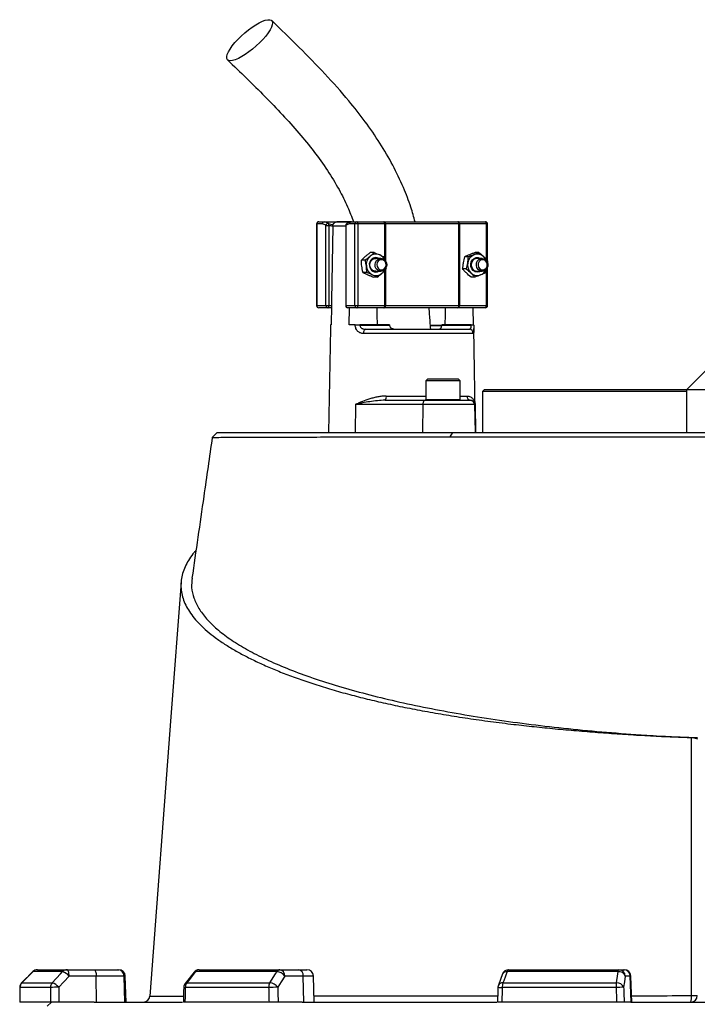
# Model space of a CAD drawing. Header units: millimetres. Extents: x 1138 to 2671, y 634 to 3411.
# Tile 8 of 10: x 1688 to 2003, y 2710 to 3168. Entities that reach past the tile are written whole.
import ezdxf

# ---------------------------------------------------------------- set-up
doc = ezdxf.new("R2010")
doc.units = ezdxf.units.MM

msp = doc.modelspace()

# ---------------------------------------------------------------- linework, layer by layer
at = {"color": 7, "linetype": 'Continuous', "lineweight": 25}
for p, q in [((1826.8, 3074.45), (1829.35, 3074.45)), ((1829.35, 3074.45), (1841.99, 3074.45)), ((1841.78, 3074.44), (1835.2, 3074.44)), ((1841.99, 3074.45), (1844.55, 3074.45)), ((1844.55, 3074.45), (1857.09, 3074.45)), ((1857.09, 3074.45), (1857.69, 3074.45)), ((1857.69, 3074.45), (1891.3, 3074.45)), ((1891.3, 3074.45), (1891.82, 3074.45)), ((1891.82, 3074.45), (1904.36, 3074.45)), ((1825.8, 3073.45), (1825.8, 3035.45)), ((1825.89, 3073.45), (1825.89, 3035.45)), ((1828.45, 3073.45), (1825.89, 3073.45)), ((1830.12, 3072.75), (1831.45, 3072.75)), ((1830.12, 3035.45), (1830.12, 3072.75)), ((1831.45, 3072.75), (1831.45, 3035.45)), ((1833.3, 3072.48), (1833.29, 3072.27)), ((1839.32, 3072.75), (1839.32, 3035.45)), ((1839.42, 3072.75), (1839.42, 3035.45)), ((1843.64, 3073.45), (1841.08, 3073.45)), ((1844.97, 3073.45), (1843.64, 3073.45)), ((1843.64, 3035.45), (1843.64, 3073.45)), ((1844.97, 3073.45), (1844.97, 3035.45)), ((1857.52, 3073.45), (1844.97, 3073.45)), ((1857.81, 3073.45), (1857.52, 3073.45)), ((1891.98, 3073.45), (1857.81, 3073.45)), ((1891.98, 3035.45), (1891.98, 3073.45)), ((1892.24, 3073.45), (1891.98, 3073.45)), ((1892.24, 3073.45), (1892.24, 3035.45)), ((1904.79, 3073.45), (1892.24, 3073.45)), ((1905.36, 3056.37), (1905.36, 3073.45)), ((1848.39, 3056.63), (1846.66, 3056.63)), ((1852.53, 3060.17), (1850.79, 3060.17)), ((1855.7, 3057.45), (1853.33, 3057.45)), ((1857.37, 3057.98), (1857.69, 3056.46)), ((1896.4, 3058.21), (1894.67, 3058.21)), ((1901.34, 3060.12), (1899.61, 3060.12)), ((1902.83, 3057.45), (1900.46, 3057.45)), ((1905.31, 3056.35), (1905.25, 3055.79)), ((1853.33, 3051.45), (1855.7, 3051.45)), ((1895.43, 3052.54), (1893.69, 3052.54)), ((1900.46, 3051.45), (1902.83, 3051.45)), ((1904.73, 3052.32), (1904.33, 3050.68)), ((1905.36, 3035.45), (1905.36, 3053.35)), ((1849.1, 3050.91), (1847.37, 3050.91)), ((1853.95, 3048.73), (1852.21, 3048.73)), ((1899.39, 3048.77), (1897.66, 3048.77)), ((1825.89, 3035.45), (1830.12, 3035.45)), ((1831.02, 3034.45), (1826.8, 3034.45)), ((1830.12, 3035.45), (1831.45, 3035.45)), ((1832.66, 3034.45), (1831.02, 3034.45)), ((1831.45, 3035.45), (1832.68, 3035.45)), ((1832.68, 3035.45), (1832.53, 3026.45)), ((1839.42, 3035.45), (1843.64, 3035.45)), ((1844.55, 3034.45), (1840.32, 3034.45)), ((1840.98, 3026.45), (1841.12, 3034.45)), ((1843.64, 3035.45), (1844.97, 3035.45)), ((1857.09, 3034.45), (1844.55, 3034.45)), ((1844.97, 3035.45), (1857.52, 3035.45)), ((1857.69, 3034.45), (1857.09, 3034.45)), ((1857.52, 3035.45), (1857.81, 3035.45)), ((1891.3, 3034.45), (1857.69, 3034.45)), ((1857.81, 3035.45), (1891.98, 3035.45)), ((1891.82, 3034.45), (1891.3, 3034.45)), ((1904.36, 3034.45), (1891.82, 3034.45)), ((1891.98, 3035.45), (1892.24, 3035.45)), ((1892.24, 3035.45), (1904.79, 3035.45)), ((1898.5, 3034.45), (1898.63, 3026.45)), ((1832.21, 3024.8), (1831.37, 2976.45)), ((1832.25, 3026.45), (1832.25, 3026.41)), ((1832.53, 3026.45), (1832.25, 3026.45)), ((1843.79, 3026.45), (1840.98, 3026.45)), ((1843.79, 3026.41), (1843.79, 3026.45)), ((1845.94, 3026.45), (1845.94, 3026.41)), ((1859.65, 3026.45), (1845.94, 3026.45)), ((1845.94, 3026.41), (1859.65, 3026.41)), ((1848.67, 3024.45), (1896.73, 3024.45)), ((1859.65, 3026.45), (1859.65, 3026.41)), ((1869.36, 3024.57), (1869.36, 3024.45)), ((1871.99, 3024.45), (1871.99, 3024.57)), ((1876.61, 3024.45), (1876.61, 3024.57)), ((1876.72, 3024.57), (1876.72, 3024.45)), ((1884, 3026.08), (1878.89, 3026.08)), ((1879.33, 3024.45), (1879.33, 3024.57)), ((1880.01, 3024.57), (1880.01, 3024.45)), ((1881.52, 3024.57), (1881.52, 3024.45)), ((1882.18, 3024.45), (1882.18, 3024.57)), ((1884.05, 3026.41), (1884.05, 3026.45)), ((1897.76, 3026.45), (1884.05, 3026.45)), ((1884.05, 3026.41), (1897.76, 3026.41)), ((1884.24, 3024.45), (1884.24, 3024.57)), ((1897.76, 3026.41), (1897.76, 3026.45)), ((1898.92, 3026.41), (1898.92, 3026.45)), ((1899.79, 2976.45), (1898.95, 3024.8)), ((1898.71, 3022.48), (1847.59, 3022.48)), ((2007.96, 3006.35), (1998.06, 2996.45)), ((1877.6, 3001.45), (1876.6, 3000.45)), ((1877.6, 3001.45), (1891.6, 3001.45)), ((1892.6, 3000.45), (1891.6, 3001.45)), ((1876.6, 3000.45), (1876.6, 2991.85)), ((1892.6, 3000.45), (1876.6, 3000.45)), ((1892.6, 2991.85), (1892.6, 3000.45)), ((1903.96, 2996.45), (1902.96, 2995.45)), ((1903.96, 2996.45), (1997.96, 2996.45)), ((1997.96, 2996.45), (1997.96, 2976.45)), ((1997.96, 2996.45), (2017.96, 2996.45)), ((1902.96, 2995.45), (1902.96, 2976.45)), ((1997.96, 2995.45), (1902.96, 2995.45)), ((1843.91, 2989.48), (1843.76, 2976.45)), ((1875.22, 2989.48), (1843.91, 2989.48)), ((1857.76, 2991.45), (1876.5, 2991.45)), ((1875.22, 2989.48), (1875.08, 2976.45)), ((1899.3, 2989.48), (1875.22, 2989.48)), ((1876.5, 2991.45), (1897.3, 2991.45)), ((1897.3, 2991.45), (1897.46, 2991.45)), ((1899.3, 2989.48), (1899.53, 2976.45)), ((1899.56, 2989.48), (1899.3, 2989.48)), ((1899.56, 2989.48), (1899.79, 2976.45)), ((1779.54, 2976.45), (1777.21, 2974.12)), ((1779.54, 2976.45), (1889.18, 2976.45)), ((1887.98, 2974.4), (1889.18, 2976.45)), ((1889.18, 2976.45), (2013.24, 2976.45)), ((2002.96, 2834.47), (2003.02, 2834.47)), ((1695.85, 2726.45), (1709.59, 2726.45)), ((1709.59, 2726.45), (1722.21, 2726.45)), ((1722.21, 2726.45), (1733.23, 2726.45)), ((1733.23, 2726.45), (1733.75, 2726.45)), ((1771.1, 2726.45), (1808.64, 2726.45)), ((1808.64, 2726.45), (1817.28, 2726.45)), ((1817.28, 2726.45), (1821.28, 2726.45)), ((1915.17, 2726.45), (1966.46, 2726.45)), ((1966.46, 2726.45), (1968.79, 2726.45)), ((1968.79, 2726.45), (1969.05, 2726.45)), ((1693.72, 2725.56), (1688.53, 2720.31)), ((1707.59, 2725.57), (1693.76, 2725.57)), ((1723.24, 2723.55), (1710.62, 2723.55)), ((1723.38, 2711.45), (1723.24, 2723.55)), ((1736.18, 2723.55), (1723.24, 2723.55)), ((1736.6, 2711.45), (1736.18, 2723.55)), ((1737.17, 2711.45), (1736.75, 2723.55)), ((1768.74, 2725.3), (1764.61, 2720.06)), ((1807.27, 2725.57), (1769.48, 2725.57)), ((1819.57, 2723.55), (1810.94, 2723.55)), ((1819.9, 2711.45), (1819.57, 2723.55)), ((1824.7, 2711.45), (1824.28, 2723.55)), ((1912.36, 2724.5), (1910.39, 2719.25)), ((1966.07, 2725.57), (1914.46, 2725.57)), ((1971.74, 2723.55), (1969.41, 2723.55)), ((1972.16, 2711.45), (1971.74, 2723.55)), ((1972.47, 2711.45), (1972.05, 2723.55)), ((1701.9, 2718.2), (1687.7, 2718.2)), ((1688.57, 2720.32), (1702.73, 2720.32)), ((1803.47, 2718.2), (1764.68, 2718.2)), ((1765.35, 2720.32), (1804.04, 2720.32)), ((1965.18, 2718.2), (1912.2, 2718.2)), ((1912.49, 2720.32), (1965.34, 2720.32)), ((1748.23, 2714.22), (1748.23, 2714.22)), ((1701.98, 2711.45), (1687.66, 2711.45)), ((1702.46, 2711.45), (1700.46, 2709.45)), ((1722.27, 2711.45), (1705.83, 2711.45)), ((1722.27, 2711.45), (1763.4, 2711.45)), ((1803.65, 2711.45), (1764.52, 2711.45)), ((1819.13, 2711.45), (1807.89, 2711.45)), ((1819.13, 2711.45), (1909.66, 2711.45)), ((1965.42, 2711.45), (1911.97, 2711.45)), ((1971.95, 2711.45), (1968.92, 2711.45)), ((1971.95, 2711.45), (2083.97, 2711.45))]:
    msp.add_line(p, q, dxfattribs=at)
at = {"color": 1, "linetype": 'Continuous', "lineweight": 25}
for p, q in [((1825.89, 3073.45), (1825.8, 3073.45)), ((1831.34, 3073.67), (1833.41, 3073.06)), ((1839.32, 3072.48), (1833.3, 3072.48)), ((1839.32, 3072.75), (1839.42, 3072.75)), ((1857.52, 3058), (1857.52, 3073.45)), ((1857.81, 3073.45), (1857.81, 3056.34)), ((1904.79, 3056.9), (1904.79, 3073.45)), ((1905.36, 3073.45), (1904.79, 3073.45)), ((1857.52, 3035.45), (1857.52, 3051.73)), ((1857.81, 3052.01), (1857.81, 3035.45)), ((1904.79, 3035.45), (1904.79, 3052.36)), ((1825.8, 3035.45), (1825.89, 3035.45)), ((1839.32, 3035.45), (1839.42, 3035.45)), ((1904.79, 3035.45), (1905.36, 3035.45)), ((1878.87, 3026.41), (1884.21, 3026.41)), ((1858.2, 2993.41), (1876.6, 2993.41)), ((1876.6, 2991.85), (1892.6, 2991.85)), ((1892.6, 2993.41), (1895.68, 2993.41)), ((1693.72, 2725.56), (1693.76, 2725.57)), ((1736.75, 2723.55), (1736.18, 2723.55)), ((1824.28, 2723.55), (1819.57, 2723.55)), ((1972.05, 2723.55), (1971.74, 2723.55)), ((1687.65, 2718.22), (1687.7, 2718.2)), ((1688.52, 2720.32), (1688.57, 2720.32))]:
    msp.add_line(p, q, dxfattribs=at)
at = {"color": 7, "linetype": 'Continuous', "lineweight": 25, "flags": 128}
for points in [[(1785.66, 3149.39), (1784.85, 3149.51), (1784.28, 3149.88), (1783.99, 3150.49), (1783.97, 3151.31), (1784.22, 3152.33), (1784.74, 3153.52), (1785.52, 3154.86), (1786.54, 3156.3), (1787.76, 3157.81), (1789.16, 3159.34), (1790.71, 3160.87), (1792.35, 3162.35), (1794.05, 3163.74), (1795.77, 3165.01), (1797.45, 3166.12), (1799.07, 3167.05), (1800.56, 3167.76), (1801.91, 3168.25), (1803.06, 3168.5), (1804, 3168.5), (1804.69, 3168.25), (1805.12, 3167.76), (1805.28, 3167.05), (1805.16, 3166.12), (1804.77, 3165.01), (1804.12, 3163.74), (1803.22, 3162.35), (1802.09, 3160.87), (1800.78, 3159.34), (1799.3, 3157.81), (1797.7, 3156.3), (1796.02, 3154.86), (1794.31, 3153.52), (1792.6, 3152.33), (1790.95, 3151.31), (1789.39, 3150.49), (1787.96, 3149.88), (1786.71, 3149.51), (1785.66, 3149.39)], [(1844.97, 3073.45), (1844.96, 3073.64), (1844.94, 3073.83), (1844.9, 3074), (1844.85, 3074.15), (1844.78, 3074.28), (1844.71, 3074.37), (1844.63, 3074.43), (1844.55, 3074.45)], [(1857.52, 3073.45), (1857.51, 3073.64), (1857.48, 3073.83), (1857.44, 3074), (1857.39, 3074.15), (1857.33, 3074.28), (1857.26, 3074.37), (1857.18, 3074.43), (1857.09, 3074.45)], [(1892.24, 3073.45), (1892.23, 3073.64), (1892.21, 3073.83), (1892.17, 3074), (1892.12, 3074.15), (1892.05, 3074.28), (1891.98, 3074.37), (1891.9, 3074.43), (1891.82, 3074.45)], [(1904.79, 3073.45), (1904.78, 3073.64), (1904.75, 3073.83), (1904.72, 3074), (1904.66, 3074.15), (1904.6, 3074.28), (1904.53, 3074.37), (1904.45, 3074.43), (1904.36, 3074.45)], [(1833.29, 3072.27), (1832.72, 3038.06), (1832.68, 3035.45)], [(1853.33, 3051.45), (1852.86, 3051.49), (1851.97, 3051.85), (1851.25, 3052.52), (1850.78, 3053.42), (1850.61, 3054.45), (1850.78, 3055.47), (1851.25, 3056.37), (1851.97, 3057.04), (1852.86, 3057.4), (1853.33, 3057.45)], [(1852.99, 3054.56), (1853.19, 3055.58), (1853.69, 3056.46), (1854.44, 3057.1), (1855.34, 3057.42), (1856.28, 3057.38), (1857.16, 3056.98), (1857.85, 3056.28), (1858.29, 3055.36), (1858.42, 3054.33), (1858.22, 3053.31), (1857.72, 3052.43), (1856.97, 3051.79), (1856.07, 3051.47), (1855.13, 3051.51), (1854.25, 3051.91), (1853.55, 3052.61), (1853.11, 3053.53), (1852.99, 3054.56)], [(1853.8, 3054.54), (1853.93, 3053.62), (1854.37, 3052.83), (1855.06, 3052.28), (1855.88, 3052.06), (1856.71, 3052.21), (1857.43, 3052.69), (1857.93, 3053.45), (1858.12, 3054.35), (1857.99, 3055.27), (1857.55, 3056.07), (1856.87, 3056.61), (1856.05, 3056.83), (1855.22, 3056.69), (1854.5, 3056.2), (1854, 3055.45), (1853.8, 3054.54)], [(1902, 3051.45), (1901.57, 3051.24), (1900.57, 3051.05), (1899.57, 3051.23), (1898.68, 3051.75), (1897.99, 3052.57), (1897.58, 3053.59), (1897.49, 3054.71), (1897.73, 3055.79), (1898.28, 3056.73), (1899.08, 3057.42), (1900.03, 3057.79), (1901.05, 3057.8), (1902, 3057.45)], [(1900.46, 3057.45), (1899.99, 3057.4), (1899.1, 3057.04), (1898.38, 3056.37), (1897.9, 3055.47), (1897.74, 3054.45), (1897.9, 3053.42), (1898.38, 3052.52), (1899.1, 3051.85), (1899.99, 3051.49), (1900.46, 3051.45)], [(1900.13, 3054.14), (1900.2, 3055.18), (1900.58, 3056.13), (1901.24, 3056.88), (1902.09, 3057.33), (1903.03, 3057.44), (1903.94, 3057.18), (1904.73, 3056.6), (1905.28, 3055.75), (1905.54, 3054.75), (1905.47, 3053.71), (1905.08, 3052.76), (1904.42, 3052.01), (1903.57, 3051.56), (1902.64, 3051.45), (1901.72, 3051.71), (1900.94, 3052.29), (1900.39, 3053.14), (1900.13, 3054.14)], [(1900.94, 3054.2), (1901.19, 3053.31), (1901.73, 3052.6), (1902.47, 3052.16), (1903.31, 3052.07), (1904.12, 3052.35), (1904.77, 3052.94), (1905.16, 3053.76), (1905.24, 3054.69), (1904.99, 3055.58), (1904.46, 3056.3), (1903.71, 3056.73), (1902.87, 3056.82), (1902.06, 3056.55), (1901.41, 3055.95), (1901.02, 3055.13), (1900.94, 3054.2)], [(1831.02, 3034.45), (1831.11, 3034.47), (1831.19, 3034.52), (1831.26, 3034.61), (1831.32, 3034.74), (1831.38, 3034.89), (1831.41, 3035.06), (1831.44, 3035.25), (1831.45, 3035.45)], [(1844.55, 3034.45), (1844.63, 3034.47), (1844.71, 3034.52), (1844.78, 3034.61), (1844.85, 3034.74), (1844.9, 3034.89), (1844.94, 3035.06), (1844.96, 3035.25), (1844.97, 3035.45)], [(1854.07, 3026.45), (1853.99, 3031.21), (1853.93, 3034.45)], [(1857.09, 3034.45), (1857.18, 3034.47), (1857.26, 3034.52), (1857.33, 3034.61), (1857.39, 3034.74), (1857.44, 3034.89), (1857.48, 3035.06), (1857.51, 3035.25), (1857.52, 3035.45)], [(1885.69, 3034.45), (1885.63, 3031.21), (1885.54, 3026.45)], [(1891.82, 3034.45), (1891.9, 3034.47), (1891.98, 3034.52), (1892.05, 3034.61), (1892.12, 3034.74), (1892.17, 3034.89), (1892.21, 3035.06), (1892.23, 3035.25), (1892.24, 3035.45)], [(1904.36, 3034.45), (1904.45, 3034.47), (1904.53, 3034.52), (1904.6, 3034.61), (1904.66, 3034.74), (1904.72, 3034.89), (1904.75, 3035.06), (1904.78, 3035.25), (1904.79, 3035.45)], [(1848.67, 3024.45), (1848.46, 3024.41), (1848.26, 3024.3), (1848.08, 3024.12), (1847.91, 3023.87), (1847.78, 3023.58), (1847.68, 3023.24), (1847.62, 3022.87), (1847.59, 3022.48)], [(1876.5, 2991.45), (1876.25, 2991.41), (1876.01, 2991.3), (1875.79, 2991.12), (1875.6, 2990.87), (1875.44, 2990.58), (1875.32, 2990.24), (1875.25, 2989.87), (1875.22, 2989.48)], [(1762.7, 2906.8), (1757.97, 2844.09), (1748.17, 2714.23)], [(1710.62, 2723.55), (1710.59, 2724.12), (1710.53, 2724.67), (1710.43, 2725.17), (1710.31, 2725.6), (1710.15, 2725.96), (1709.98, 2726.23), (1709.79, 2726.39), (1709.59, 2726.45)], [(1722.21, 2726.45), (1722.41, 2726.39), (1722.6, 2726.23), (1722.77, 2725.96), (1722.93, 2725.6), (1723.06, 2725.17), (1723.15, 2724.67), (1723.21, 2724.12), (1723.24, 2723.55)], [(1966.07, 2725.57), (1966.11, 2725.77), (1966.16, 2725.94), (1966.2, 2726.09), (1966.25, 2726.22), (1966.3, 2726.32), (1966.35, 2726.39), (1966.41, 2726.43), (1966.46, 2726.45)], [(1693.76, 2725.57), (1689.56, 2721.33), (1688.57, 2720.32)], [(1702.73, 2720.32), (1706.66, 2724.57), (1707.59, 2725.57)], [(1710.62, 2723.55), (1708.13, 2720.87), (1705.75, 2718.31)], [(1769.48, 2725.57), (1766.14, 2721.33), (1765.35, 2720.32)], [(1804.04, 2720.32), (1806.65, 2724.57), (1807.27, 2725.57)], [(1810.94, 2723.55), (1809.29, 2720.87), (1807.71, 2718.31)], [(1914.46, 2725.57), (1912.87, 2721.33), (1912.49, 2720.32)], [(1965.34, 2720.32), (1965.93, 2724.57), (1966.07, 2725.57)], [(1969.41, 2723.55), (1969.04, 2720.87), (1968.68, 2718.31)], [(1687.65, 2718.22), (1687.64, 2716.5), (1687.61, 2711.32)], [(1763.96, 2718.27), (1763.92, 2716.55), (1763.8, 2711.37)], [(1910.2, 2718.3), (1910.15, 2716.58), (1909.98, 2711.4)]]:
    msp.add_lwpolyline(points, dxfattribs=at)
at = {"color": 7, "linetype": 'Continuous', "lineweight": 25}
for centre, radius, start, end in [((1826.8, 3073.45), 1, 90, 180), ((1826.85, 3073.49), 0.957, 92.9521, 182.6753), ((1829.4, 3073.49), 0.957, 92.9521, 182.6753), ((1842.04, 3073.49), 0.957, 92.9521, 182.6753), ((1844.6, 3073.49), 0.957, 92.9521, 182.6753), ((1855.72, 3073.69), 2.1, 353.2811, 21.0059), ((1891.11, 3073.58), 0.888, 351.2804, 77.1075), ((1904.36, 3073.45), 1, 0, 90), ((1831.19, 3072.59), 1.09, 82.4634, 171.7428), ((1830.34, 3073.08), 1.16, 343.119, 30.4631), ((1840.32, 3072.75), 1, 130.9851, 180), ((1854.14, 3054.47), 5.25, 131.6721, 187.7396), ((1853.43, 3054.68), 3.12, 62.4403, 192.7787), ((1853.42, 3055.25), 4.2, 65.8532, 131.344), ((1853.13, 3054.77), 4.75, 24.5341, 64.9945), ((1900.93, 3054.66), 4.88, 112.5541, 171.5111), ((1900.56, 3055.23), 4.22, 45.5497, 110.8316), ((1900.08, 3054.65), 4.96, 24.9446, 46.2667), ((1853.86, 3054.28), 4.95, 185.8974, 244.324), ((1853.44, 3054.15), 3.06, 183.0945, 297.9649), ((1852.97, 3054.23), 4.94, 310.8682, 335.0659), ((1901.31, 3054.43), 5.3, 169.7112, 225.4509), ((1900.3, 3054.09), 4.7, 291.9113, 335.6144), ((1853.43, 3053.65), 4.2, 245.8532, 311.344), ((1900.55, 3053.67), 4.22, 225.5497, 290.8316), ((1826.8, 3035.45), 1, 180, 270), ((1826.85, 3035.4), 0.957, 177.3247, 267.0479), ((1831.07, 3035.4), 0.957, 177.3247, 267.0479), ((1840.32, 3035.45), 1, 180, 270), ((1840.37, 3035.4), 0.957, 177.3247, 267.0479), ((1844.6, 3035.4), 0.957, 177.3247, 267.0479), ((1855.72, 3035.2), 2.1, 338.9941, 6.7189), ((1891.11, 3035.31), 0.888, 282.8925, 8.7196), ((1904.36, 3035.45), 1, 270, 0), ((1844.87, 2941), 85.42, 89.2782, 90.7218), ((1896.72, 3022.45), 1.99, 0.7545, 89.7637), ((1898.34, 3006.4), 20.02, 88.348, 91.652), ((1855.63, 2992.95), 2.61, 324.8587, 10.1607), ((1877, 2991.85), 0.4, 180, 270), ((1892.2, 2991.85), 0.4, 270, 0), ((1897.57, 2993.34), 1.89, 177.7132, 266.4652), ((1897.3, 2989.45), 2, 0.9994, 89.9994), ((1695.85, 2723.45), 3, 90, 135.2531), ((1695.85, 2723.52), 2.93, 90.0856, 135.6015), ((1709.61, 2723.7), 2.75, 90.3196, 137.1257), ((1733.21, 2723.47), 2.98, 1.5759, 89.6077), ((1733.75, 2723.45), 3, 2, 90), ((1771.1, 2723.45), 3, 90, 141.7354), ((1771.17, 2724.39), 2.05, 92.0057, 145.1448), ((1808.76, 2724.75), 1.7, 93.8855, 151.1824), ((1808.26, 2723.78), 2.69, 355.0821, 81.7652), ((1816.89, 2723.78), 2.69, 355.0821, 81.7652), ((1821.28, 2723.45), 3, 2, 90), ((1915.17, 2723.45), 3, 90, 159.4465), ((1915.51, 2725.44), 1.06, 108.9767, 173.2704), ((1966.44, 2723.47), 2.98, 1.5447, 89.5785), ((1968.77, 2723.47), 2.98, 1.5447, 89.5785), ((1969.05, 2723.45), 3, 2, 90), ((1705.93, 2719.8), 6, 38.6888, 73.9318), ((1807.06, 2720.84), 4.73, 34.9344, 87.5441), ((1966.42, 2722.37), 3.21, 21.4807, 96.2571), ((1690.65, 2718.2), 3, 135.2539, 179.637), ((1690.73, 2718.21), 3.03, 135.5932, 180.0808), ((1704.99, 2718.22), 3.09, 137.0857, 180.2687), ((1705.29, 2664.27), 54.04, 89.5133, 93.6001), ((1701.06, 2714.55), 6.01, 38.6968, 73.9156), ((1766.96, 2718.2), 3, 141.7362, 178.702), ((1768.2, 2718.26), 3.53, 144.1248, 180.8866), ((1807.42, 2718.28), 3.95, 148.826, 181.088), ((1808.26, 2610.05), 108.26, 90.2902, 92.5367), ((1803.83, 2715.6), 4.73, 34.9374, 87.527), ((1913.2, 2718.2), 3, 159.447, 178.1151), ((1919.17, 2718.32), 6.97, 163.2735, 180.9463), ((1977.71, 2718.33), 12.53, 170.8308, 180.5735), ((1972.96, 2516.84), 201.52, 91.2176, 92.2123), ((1965.69, 2717.13), 3.21, 21.4781, 96.2386), ((1745.18, 2714.45), 3, 270.0991, 355.9129), ((1999.96, 2714.45), 3, 270, 0), ((1990.87, 2713.69), 9.36, 346.1478, 4.504), ((2000.86, 2797.12), 82.7, 269.5477, 271.4577)]:
    msp.add_arc(centre, radius, start, end, dxfattribs=at)
at = {"color": 1, "linetype": 'Continuous', "lineweight": 25}
for centre, radius, start, end in [((1840.22, 3072.9), 0.817, 133.5963, 190.8042), ((1769.36, 2724.72), 0.855, 82.127, 137.0045), ((1914.16, 2723.55), 2.04, 81.585, 152.4073), ((1764.62, 2721.41), 3.21, 258.1376, 271.0251), ((1765.23, 2719.48), 0.855, 82.1667, 136.9647), ((1913.11, 2756.77), 38.57, 265.6846, 268.6513), ((1912.2, 2718.31), 2.04, 81.6182, 152.3145)]:
    msp.add_arc(centre, radius, start, end, dxfattribs=at)
at = {"color": 7, "linetype": 'Continuous', "lineweight": 25}
for centre, major_axis, ratio, start_param, end_param in [((2027.96, 2640.48), (60.15, 9822.23), 0.03469, 1.563096, 1.563784), ((2027.96, 2640.48), (-118.47, 9822.23), 0.033097, 1.562485, 1.563173), ((2028.99, 2640.59), (-117.44, 9822.23), 0.03281, 1.562491, 1.56319), ((2027.96, 2640.48), (222.57, 9822.23), 0.026971, 1.563495, 1.564183), ((2027.96, 2640.48), (-265.19, 9822.23), 0.022626, 1.562273, 1.562961), ((2030.26, 2640.59), (-262.89, 9822.23), 0.022431, 1.562283, 1.562982), ((2027.96, 2640.48), (325.18, 9822.23), 0.012035, 1.563282, 1.56397), ((2027.96, 2640.48), (-340.76, 9822.23), 0.00611, 1.562672, 1.56336), ((2030.91, 2640.59), (-337.8, 9822.23), 0.006057, 1.562675, 1.563374)]:
    msp.add_ellipse(centre, major_axis=major_axis, ratio=ratio, start_param=start_param, end_param=end_param, dxfattribs=at)
for points, knots in [([(1871.64, 3074.45), (1871.01, 3076.71), (1869.51, 3082.14), (1866.08, 3090.99), (1861.29, 3100.99), (1855.3, 3111.23), (1848.43, 3121.21), (1839.91, 3132), (1829.6, 3143.49), (1817.52, 3155.83), (1809.14, 3163.96), (1804.88, 3168.1)], [0, 0, 0, 0, 0.0589485, 0.1411097, 0.2386574, 0.3398725, 0.44357, 0.5495984, 0.6948046, 0.8445569, 1, 1, 1, 1]), ([(1784.34, 3149.82), (1787.29, 3146.96), (1793.13, 3141.32), (1801.69, 3132.85), (1809.86, 3124.39), (1817.51, 3115.89), (1824.53, 3107.29), (1830.83, 3098.55), (1836.06, 3089.96), (1840.14, 3081.96), (1842.07, 3076.8), (1842.94, 3074.45)], [0, 0, 0, 0, 0.129604, 0.256426, 0.379868, 0.499476, 0.61491, 0.726074, 0.833202, 0.924146, 1, 1, 1, 1]), ([(1829.35, 3074.45), (1829.69, 3074.45), (1830.03, 3074.38), (1830.69, 3074.12), (1831.02, 3073.93), (1831.34, 3073.67)], [0, 0, 0, 0, 0.5, 0.5, 1, 1, 1, 1]), ([(1833.3, 3072.48), (1833.3, 3072.61), (1833.31, 3072.75), (1833.37, 3073.01), (1833.41, 3073.14), (1833.57, 3073.51), (1833.72, 3073.73), (1833.99, 3073.99), (1834.09, 3074.07), (1834.3, 3074.21), (1834.41, 3074.27), (1834.76, 3074.41), (1835, 3074.45), (1835.25, 3074.44)], [0, 0, 0, 0, 0.125, 0.125, 0.25, 0.25, 0.5, 0.5, 0.625, 0.625, 0.75, 0.75, 1, 1, 1, 1]), ([(1841.98, 3074.44), (1841.94, 3074.44), (1841.57, 3074.46), (1840.89, 3074.27), (1840.16, 3073.93), (1839.79, 3073.58), (1839.68, 3073.47)], [0, 0, 0, 0, 0.050093, 0.43798, 0.830713, 1, 1, 1, 1]), ([(1830.12, 3072.75), (1829.85, 3072.98), (1829.57, 3073.15), (1829.02, 3073.39), (1828.73, 3073.45), (1828.45, 3073.45)], [0, 0, 0, 0, 0.5, 0.5, 1, 1, 1, 1]), ([(1841.08, 3073.45), (1840.8, 3073.45), (1840.52, 3073.39), (1839.96, 3073.15), (1839.68, 3072.98), (1839.42, 3072.75)], [0, 0, 0, 0, 0.5, 0.5, 1, 1, 1, 1]), ([(1846.82, 3053.77), (1846.76, 3054.25), (1846.72, 3054.74), (1846.67, 3055.7), (1846.66, 3056.16), (1846.66, 3056.63)], [0, 0, 0, 0, 0.5, 0.5, 1, 1, 1, 1]), ([(1850.65, 3058.4), (1850.47, 3058.25), (1850.29, 3058.1), (1849.93, 3057.8), (1849.74, 3057.65), (1849.18, 3057.21), (1848.79, 3056.92), (1848.39, 3056.63)], [0, 0, 0, 0, 0.25, 0.25, 0.5, 0.5, 1, 1, 1, 1]), ([(1848.94, 3053.77), (1848.88, 3054.25), (1848.8, 3054.74), (1848.61, 3055.7), (1848.51, 3056.16), (1848.39, 3056.63)], [0, 0, 0, 0, 0.5, 0.5, 1, 1, 1, 1]), ([(1848.54, 3058.4), (1848.71, 3058.55), (1848.89, 3058.7), (1849.26, 3059), (1849.44, 3059.14), (1850.01, 3059.59), (1850.4, 3059.88), (1850.79, 3060.17)], [0, 0, 0, 0, 0.25, 0.25, 0.5, 0.5, 1, 1, 1, 1]), ([(1855.14, 3059.08), (1855.35, 3058.98), (1855.55, 3058.89), (1855.94, 3058.71), (1856.13, 3058.61), (1856.68, 3058.34), (1857.04, 3058.16), (1857.37, 3057.98)], [0, 0, 0, 0, 0.25, 0.25, 0.5, 0.5, 1, 1, 1, 1]), ([(1896.95, 3059.17), (1896.53, 3059), (1896.12, 3058.84), (1895.37, 3058.52), (1895.01, 3058.37), (1894.67, 3058.21)], [0, 0, 0, 0, 0.5, 0.5, 1, 1, 1, 1]), ([(1896.1, 3055.38), (1896.14, 3055.62), (1896.18, 3055.86), (1896.25, 3056.34), (1896.27, 3056.58), (1896.35, 3057.28), (1896.38, 3057.75), (1896.4, 3058.21)], [0, 0, 0, 0, 0.25, 0.25, 0.5, 0.5, 1, 1, 1, 1]), ([(1899.06, 3059.17), (1898.64, 3059), (1898.2, 3058.84), (1897.31, 3058.52), (1896.86, 3058.37), (1896.4, 3058.21)], [0, 0, 0, 0, 0.5, 0.5, 1, 1, 1, 1]), ([(1899.61, 3060.12), (1899.15, 3059.96), (1898.69, 3059.8), (1897.8, 3059.49), (1897.36, 3059.33), (1896.95, 3059.17)], [0, 0, 0, 0, 0.5, 0.5, 1, 1, 1, 1]), ([(1901.34, 3060.12), (1901, 3059.96), (1900.63, 3059.8), (1899.87, 3059.49), (1899.48, 3059.33), (1899.06, 3059.17)], [0, 0, 0, 0, 0.5, 0.5, 1, 1, 1, 1]), ([(1903.51, 3058.24), (1903.34, 3058.39), (1903.17, 3058.56), (1902.82, 3058.87), (1902.64, 3059.03), (1902.1, 3059.5), (1901.72, 3059.81), (1901.34, 3060.12)], [0, 0, 0, 0, 0.25, 0.25, 0.5, 0.5, 1, 1, 1, 1]), ([(1847.37, 3050.91), (1847.25, 3051.37), (1847.15, 3051.85), (1846.96, 3052.8), (1846.88, 3053.28), (1846.82, 3053.77)], [0, 0, 0, 0, 0.5, 0.5, 1, 1, 1, 1]), ([(1849.1, 3050.91), (1849.1, 3051.37), (1849.09, 3051.85), (1849.04, 3052.8), (1849, 3053.28), (1848.94, 3053.77)], [0, 0, 0, 0, 0.5, 0.5, 1, 1, 1, 1]), ([(1856.21, 3050.5), (1856.38, 3050.65), (1856.55, 3050.8), (1856.88, 3051.09), (1857.04, 3051.24), (1857.51, 3051.69), (1857.8, 3051.98), (1858.08, 3052.26)], [0, 0, 0, 0, 0.25, 0.25, 0.5, 0.5, 1, 1, 1, 1]), ([(1858.07, 3052.98), (1858.07, 3052.95), (1858.09, 3052.71), (1858.09, 3052.47), (1858.08, 3052.26)], [0, 0, 0, 0, 0.106367, 1, 1, 1, 1]), ([(1893.99, 3055.38), (1893.95, 3055.14), (1893.91, 3054.89), (1893.85, 3054.42), (1893.82, 3054.18), (1893.75, 3053.47), (1893.71, 3053), (1893.69, 3052.54)], [0, 0, 0, 0, 0.25, 0.25, 0.5, 0.5, 1, 1, 1, 1]), ([(1895.49, 3050.66), (1895.32, 3050.82), (1895.15, 3050.98), (1894.84, 3051.3), (1894.68, 3051.45), (1894.24, 3051.92), (1893.96, 3052.23), (1893.69, 3052.54)], [0, 0, 0, 0, 0.25, 0.25, 0.5, 0.5, 1, 1, 1, 1]), ([(1851.72, 3049.82), (1851.51, 3049.91), (1851.3, 3050), (1850.87, 3050.19), (1850.66, 3050.28), (1850, 3050.55), (1849.56, 3050.73), (1849.1, 3050.91)], [0, 0, 0, 0, 0.25, 0.25, 0.5, 0.5, 1, 1, 1, 1]), ([(1849.6, 3049.82), (1849.81, 3049.72), (1850.02, 3049.63), (1850.44, 3049.45), (1850.66, 3049.36), (1851.31, 3049.08), (1851.76, 3048.9), (1852.21, 3048.73)], [0, 0, 0, 0, 0.25, 0.25, 0.5, 0.5, 1, 1, 1, 1]), ([(1897.6, 3050.66), (1897.77, 3050.5), (1897.93, 3050.34), (1898.25, 3050.02), (1898.4, 3049.86), (1898.85, 3049.39), (1899.13, 3049.08), (1899.39, 3048.77)], [0, 0, 0, 0, 0.25, 0.25, 0.5, 0.5, 1, 1, 1, 1]), ([(1902.05, 3049.73), (1901.63, 3049.56), (1901.19, 3049.4), (1900.3, 3049.08), (1899.85, 3048.93), (1899.39, 3048.77)], [0, 0, 0, 0, 0.5, 0.5, 1, 1, 1, 1]), ([(1904.33, 3050.68), (1903.99, 3050.52), (1903.62, 3050.37), (1902.87, 3050.05), (1902.47, 3049.89), (1902.05, 3049.73)], [0, 0, 0, 0, 0.5, 0.5, 1, 1, 1, 1]), ([(1878.9, 3024.45), (1878.82, 3025.65), (1878.58, 3028.99), (1878.3, 3032.32), (1878.11, 3034.45)], [0, 0, 0, 0, 0.360853, 1, 1, 1, 1]), ([(1832.25, 3026.41), (1832.24, 3025.98), (1832.22, 3025.4), (1832.22, 3024.93), (1832.22, 3024.8)], [0, 0, 0, 0, 0.733208, 1, 1, 1, 1]), ([(1843.79, 3026.45), (1843.94, 3026.45), (1844.1, 3026.45), (1844.45, 3026.45), (1844.63, 3026.45), (1845.01, 3026.45), (1845.2, 3026.45), (1845.58, 3026.45), (1845.77, 3026.45), (1845.94, 3026.45)], [0, 0, 0, 0, 0.25, 0.25, 0.5, 0.5, 0.75, 0.75, 1, 1, 1, 1]), ([(1847.59, 3022.48), (1847.11, 3022.48), (1846.64, 3022.56), (1845.96, 3022.81), (1845.75, 3022.91), (1845.34, 3023.16), (1845.15, 3023.31), (1844.88, 3023.57), (1844.79, 3023.66), (1844.63, 3023.85), (1844.55, 3023.95), (1844.34, 3024.27), (1844.21, 3024.5), (1844, 3025.01), (1843.92, 3025.28), (1843.82, 3025.83), (1843.79, 3026.12), (1843.79, 3026.41)], [0, 0, 0, 0, 0.25, 0.25, 0.375, 0.375, 0.5, 0.5, 0.5625, 0.5625, 0.625, 0.625, 0.75, 0.75, 0.875, 0.875, 1, 1, 1, 1]), ([(1845.94, 3026.41), (1845.94, 3026.25), (1845.96, 3026.08), (1846.05, 3025.78), (1846.12, 3025.63), (1846.29, 3025.37), (1846.39, 3025.25), (1846.62, 3025.04), (1846.75, 3024.95), (1847.01, 3024.79), (1847.15, 3024.73), (1847.44, 3024.62), (1847.59, 3024.58), (1848.04, 3024.48), (1848.35, 3024.45), (1848.67, 3024.45)], [0, 0, 0, 0, 0.125, 0.125, 0.25, 0.25, 0.375, 0.375, 0.5, 0.5, 0.625, 0.625, 0.75, 0.75, 1, 1, 1, 1]), ([(1859.75, 3026.08), (1859.79, 3025.92), (1859.86, 3025.77), (1860.03, 3025.5), (1860.14, 3025.38), (1860.48, 3025.06), (1860.76, 3024.89), (1861.34, 3024.65), (1861.65, 3024.57), (1862.28, 3024.47), (1862.59, 3024.45), (1862.92, 3024.45)], [0, 0, 0, 0, 0.125, 0.125, 0.25, 0.25, 0.5, 0.5, 0.75, 0.75, 1, 1, 1, 1]), ([(1882.48, 3024.45), (1882.65, 3024.45), (1882.82, 3024.47), (1883.13, 3024.57), (1883.27, 3024.65), (1883.48, 3024.83), (1883.54, 3024.9), (1883.67, 3025.07), (1883.72, 3025.16), (1883.82, 3025.38), (1883.87, 3025.5), (1883.94, 3025.77), (1883.97, 3025.92), (1883.99, 3026.08)], [0, 0, 0, 0, 0.25, 0.25, 0.5, 0.5, 0.625, 0.625, 0.75, 0.75, 0.875, 0.875, 1, 1, 1, 1]), ([(1896.73, 3024.45), (1896.87, 3024.45), (1897.01, 3024.48), (1897.26, 3024.61), (1897.38, 3024.72), (1897.52, 3024.95), (1897.56, 3025.04), (1897.64, 3025.25), (1897.67, 3025.37), (1897.72, 3025.63), (1897.74, 3025.78), (1897.76, 3026.09), (1897.77, 3026.25), (1897.76, 3026.41)], [0, 0, 0, 0, 0.25, 0.25, 0.5, 0.5, 0.625, 0.625, 0.75, 0.75, 0.875, 0.875, 1, 1, 1, 1]), ([(1897.76, 3026.45), (1897.94, 3026.45), (1898.1, 3026.45), (1898.38, 3026.45), (1898.51, 3026.45), (1898.71, 3026.45), (1898.79, 3026.45), (1898.89, 3026.45), (1898.92, 3026.45), (1898.92, 3026.45)], [0, 0, 0, 0, 0.25, 0.25, 0.5, 0.5, 0.75, 0.75, 1, 1, 1, 1]), ([(1898.92, 3026.41), (1898.92, 3025.98), (1898.94, 3025.4), (1898.94, 3024.93), (1898.95, 3024.8)], [0, 0, 0, 0, 0.733208, 1, 1, 1, 1]), ([(1858.2, 2993.41), (1857.52, 2993.41), (1856.85, 2993.37), (1855.53, 2993.23), (1854.88, 2993.13), (1853.6, 2992.89), (1852.97, 2992.74), (1851.73, 2992.43), (1851.12, 2992.25), (1849.32, 2991.69), (1848.18, 2991.28), (1846.53, 2990.62), (1845.99, 2990.4), (1845.19, 2990.06), (1844.93, 2989.94), (1844.54, 2989.77), (1844.42, 2989.71), (1844.16, 2989.6), (1844.03, 2989.54), (1843.91, 2989.48)], [0, 0, 0, 0, 0.125, 0.125, 0.25, 0.25, 0.375, 0.375, 0.5, 0.5, 0.75, 0.75, 0.875, 0.875, 0.9375, 0.9375, 0.96875, 0.96875, 1, 1, 1, 1]), ([(1895.68, 2993.41), (1896, 2993.41), (1896.31, 2993.37), (1896.87, 2993.23), (1897.13, 2993.13), (1897.84, 2992.76), (1898.24, 2992.44), (1898.72, 2991.88), (1898.86, 2991.68), (1899.1, 2991.27), (1899.21, 2991.06), (1899.37, 2990.62), (1899.44, 2990.4), (1899.51, 2990.05), (1899.52, 2989.94), (1899.55, 2989.71), (1899.56, 2989.6), (1899.56, 2989.48)], [0, 0, 0, 0, 0.125, 0.125, 0.25, 0.25, 0.5, 0.5, 0.625, 0.625, 0.75, 0.75, 0.875, 0.875, 0.9375, 0.9375, 1, 1, 1, 1]), ([(1857.76, 2991.45), (1856.51, 2991.45), (1855.28, 2991.36), (1852.87, 2991.12), (1851.69, 2990.95), (1849.38, 2990.58), (1848.25, 2990.37), (1846.6, 2990.05), (1846.05, 2989.93), (1844.97, 2989.71), (1844.43, 2989.59), (1843.91, 2989.48)], [0, 0, 0, 0, 0.25, 0.25, 0.5, 0.5, 0.75, 0.75, 0.875, 0.875, 1, 1, 1, 1]), ([(1897.46, 2991.45), (1897.63, 2991.45), (1897.8, 2991.42), (1898.1, 2991.35), (1898.24, 2991.3), (1898.63, 2991.12), (1898.84, 2990.95), (1899.19, 2990.58), (1899.32, 2990.37), (1899.5, 2989.94), (1899.55, 2989.71), (1899.56, 2989.48)], [0, 0, 0, 0, 0.125, 0.125, 0.25, 0.25, 0.5, 0.5, 0.75, 0.75, 1, 1, 1, 1]), ([(1777.21, 2974.11), (1775.9, 2964.98), (1772.79, 2943.14), (1769.62, 2921.3), (1767.78, 2908.6)], [0, 0, 0, 0, 0.418087, 1, 1, 1, 1]), ([(1777.21, 2974.11), (1777.21, 2974.11), (1777.13, 2974.12), (1777.44, 2974.13), (1778.16, 2974.15), (1779.43, 2974.17), (1781.13, 2974.19), (1783.26, 2974.2), (1785.85, 2974.22), (1788.91, 2974.24), (1792.45, 2974.25), (1796.48, 2974.26), (1800.98, 2974.28), (1805.87, 2974.29), (1811.12, 2974.3), (1816.71, 2974.32), (1822.71, 2974.33), (1829.15, 2974.34), (1836.02, 2974.35), (1843.33, 2974.36), (1851.03, 2974.37), (1860.82, 2974.38), (1872.96, 2974.39), (1882.97, 2974.4), (1887.98, 2974.4)], [0, 0, 0, 0, 0.000843, 0.046311, 0.092035, 0.137844, 0.181615, 0.225462, 0.269539, 0.313692, 0.358728, 0.403846, 0.449214, 0.494666, 0.538369, 0.582147, 0.626153, 0.670235, 0.715197, 0.760241, 0.805533, 0.85091, 0.925269, 1, 1, 1, 1]), ([(1887.98, 2974.4), (1897.17, 2974.41), (1906.7, 2974.42), (1926.45, 2974.43), (1936.66, 2974.44), (1949.85, 2974.44), (1952.51, 2974.44), (1956.53, 2974.44), (1957.88, 2974.44), (1960.58, 2974.44), (1961.94, 2974.44), (1968.73, 2974.44), (1974.2, 2974.44), (1985.2, 2974.43), (1990.74, 2974.43), (1999.09, 2974.43), (2001.89, 2974.42), (2006.09, 2974.42), (2007.49, 2974.42), (2010.3, 2974.41), (2011.71, 2974.41), (2013.12, 2974.41)], [0, 0, 0, 0, 0.25, 0.25, 0.5, 0.5, 0.5625, 0.5625, 0.59375, 0.59375, 0.625, 0.625, 0.75, 0.75, 0.875, 0.875, 0.9375, 0.9375, 0.96875, 0.96875, 1, 1, 1, 1]), ([(1769.65, 2921.57), (1769.37, 2921.27), (1768.2, 2919.98), (1766.59, 2917.68), (1764.85, 2914.68), (1763.61, 2911.63), (1762.83, 2908.55), (1762.56, 2905.43), (1762.8, 2902.31), (1763.55, 2899.21), (1764.8, 2896.13), (1766.53, 2893.09), (1768.76, 2890.05), (1771.51, 2887.02), (1774.78, 2884), (1778.58, 2880.99), (1782.89, 2878.01), (1787.63, 2875.12), (1792.76, 2872.32), (1798.27, 2869.6), (1804.21, 2866.94), (1810.63, 2864.32), (1817.53, 2861.76), (1824.93, 2859.25), (1832.8, 2856.83), (1840.95, 2854.55), (1849.31, 2852.41), (1857.87, 2850.42), (1866.81, 2848.53), (1876.19, 2846.73), (1885.97, 2845.03), (1896.18, 2843.43), (1906.7, 2841.96), (1917.03, 2840.67), (1927.07, 2839.55), (1936.79, 2838.57), (1946.67, 2837.7), (1956.72, 2836.9), (1966.88, 2836.16), (1977.22, 2835.51), (1987.66, 2834.97), (1995.39, 2834.66), (1999.61, 2834.52), (2000.31, 2834.5)], [0, 0, 0, 0, 0.007862, 0.03325, 0.058808, 0.084366, 0.11046, 0.136554, 0.162835, 0.189117, 0.214897, 0.240678, 0.266641, 0.292603, 0.319138, 0.345673, 0.372404, 0.399136, 0.424809, 0.450482, 0.476328, 0.502173, 0.528596, 0.555019, 0.581664, 0.608308, 0.633244, 0.658179, 0.683329, 0.708479, 0.734312, 0.760146, 0.786212, 0.812278, 0.834882, 0.857487, 0.880212, 0.90294, 0.925996, 0.94905, 0.972242, 0.995433, 1, 1, 1, 1]), ([(1767.85, 2908.6), (1767.71, 2907.18), (1767.4, 2904.12), (1768.49, 2899.44), (1770.78, 2894.57), (1774.37, 2889.75), (1779.2, 2885.01), (1785.26, 2880.36), (1792.52, 2875.83), (1800.94, 2871.44), (1810.49, 2867.21), (1821.13, 2863.15), (1832.8, 2859.29), (1845.46, 2855.64), (1859.03, 2852.21), (1873.48, 2849.04), (1888.71, 2846.12), (1904.67, 2843.48), (1921.29, 2841.12), (1938.49, 2839.07), (1956.16, 2837.29), (1968.28, 2836.38), (1974.34, 2835.92)], [0, 0, 0, 0, 0.0437858, 0.0941121, 0.14444, 0.1947664, 0.2450942, 0.2954206, 0.3457484, 0.3960748, 0.4464026, 0.496729, 0.5470568, 0.5973832, 0.647711, 0.6980374, 0.7483652, 0.7986916, 0.8490194, 0.8993458, 0.9496725, 1, 1, 1, 1]), ([(1974.34, 2835.92), (1975.9, 2835.81), (1979.28, 2835.58), (1985.36, 2835.22), (1992.71, 2834.85), (1998.96, 2834.6), (2002.37, 2834.49), (2002.96, 2834.47)], [0.01980077, 0.01980077, 0.01980077, 0.01980077, 0.02502604, 0.03025132, 0.03547659, 0.04070186, 0.04180218, 0.04180218, 0.04180218, 0.04180218]), ([(2000.2, 2714.42), (2000.22, 2724.43), (2000.24, 2734.44), (2000.25, 2749.45), (2000.26, 2754.45), (2000.27, 2764.46), (2000.27, 2769.46), (2000.29, 2794.48), (2000.3, 2814.49), (2000.31, 2834.5)], [0, 0, 0, 0, 0.25, 0.25, 0.375, 0.375, 0.5, 0.5, 1, 1, 1, 1]), ([(2000.31, 2834.5), (2000.49, 2834.5), (2000.67, 2834.49), (2001.03, 2834.46), (2001.2, 2834.44), (2001.53, 2834.39), (2001.68, 2834.36), (2001.97, 2834.3), (2002.1, 2834.27), (2002.34, 2834.19), (2002.44, 2834.15), (2002.63, 2834.07), (2002.71, 2834.03), (2002.83, 2833.94), (2002.88, 2833.89), (2002.94, 2833.79), (2002.96, 2833.75), (2002.96, 2833.7)], [0, 0, 0, 0, 0.125, 0.125, 0.25, 0.25, 0.375, 0.375, 0.5, 0.5, 0.625, 0.625, 0.75, 0.75, 0.875, 0.875, 1, 1, 1, 1]), ([(1705.83, 2711.45), (1705.65, 2711.45), (1705.46, 2711.45), (1705.07, 2711.45), (1704.87, 2711.45), (1704.47, 2711.45), (1704.28, 2711.45), (1703.9, 2711.45), (1703.71, 2711.45), (1703.35, 2711.45), (1703.18, 2711.45), (1702.86, 2711.45), (1702.72, 2711.45), (1702.45, 2711.45), (1702.34, 2711.45), (1702.13, 2711.45), (1702.05, 2711.45), (1701.98, 2711.45)], [0, 0, 0, 0, 0.125, 0.125, 0.25, 0.25, 0.375, 0.375, 0.5, 0.5, 0.625, 0.625, 0.75, 0.75, 0.875, 0.875, 1, 1, 1, 1]), ([(1764.52, 2711.45), (1764.34, 2711.45), (1763.96, 2711.45), (1763.76, 2711.45), (1763.82, 2711.45), (1763.82, 2711.45)], [0, 0, 0, 0, 0.478502, 0.957008, 1, 1, 1, 1]), ([(1807.89, 2711.45), (1807.76, 2711.45), (1807.62, 2711.45), (1807.32, 2711.45), (1807.15, 2711.45), (1806.8, 2711.45), (1806.62, 2711.45), (1806.24, 2711.45), (1806.04, 2711.45), (1805.65, 2711.45), (1805.45, 2711.45), (1805.06, 2711.45), (1804.86, 2711.45), (1804.49, 2711.45), (1804.31, 2711.45), (1803.96, 2711.45), (1803.8, 2711.45), (1803.65, 2711.45)], [0, 0, 0, 0, 0.125, 0.125, 0.25, 0.25, 0.375, 0.375, 0.5, 0.5, 0.625, 0.625, 0.75, 0.75, 0.875, 0.875, 1, 1, 1, 1]), ([(1911.97, 2711.45), (1911.67, 2711.45), (1911.05, 2711.45), (1910.39, 2711.45), (1910.01, 2711.45), (1910.01, 2711.45), (1910.02, 2711.45)], [0, 0, 0, 0, 0.274616, 0.549235, 0.823778, 1, 1, 1, 1]), ([(1968.92, 2711.45), (1968.88, 2711.45), (1968.83, 2711.45), (1968.69, 2711.45), (1968.6, 2711.45), (1968.38, 2711.45), (1968.26, 2711.45), (1967.99, 2711.45), (1967.84, 2711.45), (1967.51, 2711.45), (1967.34, 2711.45), (1966.98, 2711.45), (1966.79, 2711.45), (1966.41, 2711.45), (1966.21, 2711.45), (1965.81, 2711.45), (1965.61, 2711.45), (1965.42, 2711.45)], [0, 0, 0, 0, 0.125, 0.125, 0.25, 0.25, 0.375, 0.375, 0.5, 0.5, 0.625, 0.625, 0.75, 0.75, 0.875, 0.875, 1, 1, 1, 1])]:
    msp.add_open_spline(points, degree=3, knots=knots, dxfattribs=at)
for points in [[(1833.29, 3072.27), (1832.68, 3072.45), (1832.07, 3072.61), (1831.45, 3072.75)], [(1846.66, 3056.63), (1847.22, 3057.21), (1847.83, 3057.79), (1848.54, 3058.4)], [(1852.53, 3060.17), (1851.97, 3059.59), (1851.35, 3059), (1850.65, 3058.4)], [(1852.53, 3060.17), (1853.44, 3059.81), (1854.31, 3059.45), (1855.14, 3059.08)], [(1894.67, 3058.21), (1894.39, 3057.29), (1894.16, 3056.34), (1893.99, 3055.38)], [(1905.31, 3056.35), (1904.77, 3056.97), (1904.19, 3057.59), (1903.51, 3058.24)], [(1895.43, 3052.54), (1895.7, 3053.47), (1895.94, 3054.41), (1896.1, 3055.38)], [(1895.43, 3052.54), (1896.19, 3051.92), (1896.92, 3051.3), (1897.6, 3050.66)], [(1847.37, 3050.91), (1848.05, 3050.55), (1848.78, 3050.19), (1849.6, 3049.82)], [(1853.95, 3048.73), (1853.27, 3049.08), (1852.54, 3049.45), (1851.72, 3049.82)], [(1853.95, 3048.73), (1854.74, 3049.3), (1855.5, 3049.89), (1856.21, 3050.5)], [(1897.66, 3048.77), (1896.89, 3049.39), (1896.16, 3050.02), (1895.49, 3050.66)], [(1859.65, 3026.41), (1859.66, 3026.29), (1859.69, 3026.18), (1859.75, 3026.08)], [(1884.05, 3026.41), (1884.05, 3026.29), (1884.02, 3026.18), (1883.99, 3026.08)]]:
    msp.add_open_spline(points, degree=3, dxfattribs=at)
at = {"color": 1, "linetype": 'Continuous', "lineweight": 25}
for points, knots in [([(1898.95, 3024.8), (1898.95, 3024.56), (1898.96, 3023.93), (1898.95, 3023.19), (1898.88, 3022.59), (1898.77, 3022.52), (1898.71, 3022.48)], [0, 0, 0, 0, 0.156853, 0.412559, 0.693103, 1, 1, 1, 1]), ([(1748.23, 2714.22), (1748.23, 2714.22), (1748.21, 2714.22), (1748.72, 2714.22), (1749.71, 2714.22), (1751.21, 2714.22), (1753.21, 2714.22), (1755.7, 2714.22), (1758.75, 2714.22), (1761.47, 2714.22), (1763.35, 2714.22), (1763.87, 2714.22)], [0, 0, 0, 0, 0.071164, 0.194863, 0.318775, 0.443334, 0.568111, 0.695382, 0.822886, 0.951094, 1, 1, 1, 1]), ([(1824.6, 2714.26), (1827.97, 2714.26), (1834.84, 2714.26), (1845.83, 2714.27), (1857.31, 2714.28), (1869.17, 2714.29), (1881.57, 2714.29), (1894.54, 2714.3), (1904.1, 2714.31), (1909.39, 2714.31), (1910.07, 2714.31)], [0, 0, 0, 0, 0.137317, 0.279534, 0.417741, 0.556054, 0.69426, 0.836482, 0.97882, 1, 1, 1, 1]), ([(1972.37, 2714.37), (1975.65, 2714.37), (1984.87, 2714.39), (1994.2, 2714.41), (2000.2, 2714.42)], [0, 0, 0, 0, 0.355849, 1, 1, 1, 1])]:
    msp.add_open_spline(points, degree=3, knots=knots, dxfattribs=at)

doc.saveas('drawing.dxf')
